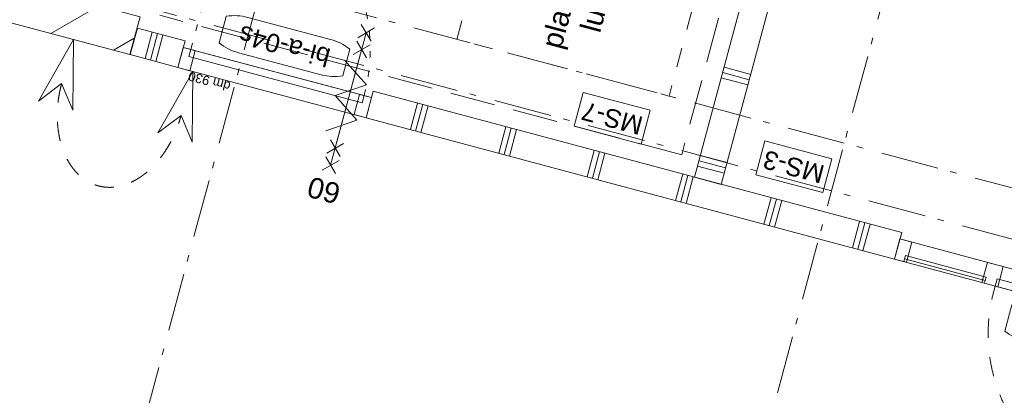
# Model space of a CAD drawing. Header units: millimetres. Extents: x -7616 to 74263, y -35603 to 21987.
# Tile 42 of 48: x 51404 to 56783, y -16082 to -14026. Entities that reach past the tile are written whole.
import ezdxf
from ezdxf.enums import TextEntityAlignment as Align

# ---------------------------------------------------------------- set-up
doc = ezdxf.new("R2010")
doc.units = ezdxf.units.MM
doc.header["$LTSCALE"] = 508
doc.header["$PDMODE"] = 1
doc.header["$PDSIZE"] = -2
for name, pattern in [('Dash Style-1', [0.41664, 0.20828, -0.20836]), ('Dash Style-2', [0.694425, 0.48607, -0.208355]), ('Dash Style-5', [0.20828, 0.069425, -0.138855]), ('Dash Style-6', [1.04164, 0.625, -0.20828, 0.06943, -0.13893])]:
    doc.linetypes.add(name, pattern=pattern)
for name, color, linetype, lineweight in [('(00) tekening-bovenliggend', 8, 'Dash Style-1', 0), ('(00) tekening-lijn draairichting', 7, 'Dash Style-1', 0), ('(00) tekening-merk kozijn', 40, 'Continuous', 0), ('(00) tekening-stippel dun', 8, 'Dash Style-1', 0), ('(00) tekening-stramien-algemeen', 7, 'Dash Style-6', 0), ('(00) tekst-algemeen', 8, 'Continuous', 0), ('(00) tekst-klein', 8, 'Continuous', 0), ('(00) tekst-symbool', 8, 'Continuous', 0), ('(04) bouwaanvraag-brandweer-bestaand-WBDBO 60min', 1, 'Dash Style-2', 0), ('(22) binnenwanden-X kalkzandsteen', 1, 'Continuous', 0), ('(22) binnenwanden-X metal stud _', 92, 'Continuous', 0), ('(22) binnenwanden-X metal stud l', 92, 'Continuous', 0), ('None', 7, 'Continuous', 0)]:
    doc.layers.add(name, color=color, linetype=linetype, lineweight=lineweight)
doc.styles.add('Arial', font='Arial.ttf')
doc.styles.add('Helvetica', font='Helvetica')
pattern_1 = [(90, (0, 0), (500, 0), []), (90, (30, 0), (500, 0), []), (90, (60, 0), (500, 0), [])]

# ---------------------------------------------------------------- blocks, each defined once
blk = doc.blocks.new('blok b-v3-gevel_constructie')
at = {"layer": '(22) binnenwanden-X kalkzandsteen', "linetype": 'Continuous', "lineweight": 0, "transparency": 33554687}
h = blk.add_hatch(dxfattribs=at)
h.set_pattern_fill('(__)F kzs 1_100', color=253, style=0, pattern_type=2)
h.set_pattern_definition([(45, (0, 0), (-176.7767, 176.7767), [])])
h.paths.add_polyline_path([(6704, 10797.48), (6704, 11011.48), (5251, 11011.48), (5251, 10797.48)])
at = {"layer": '(22) binnenwanden-X kalkzandsteen', "color": 3, "lineweight": 0, "transparency": 33554687, "flags": 128}
blk.add_lwpolyline([(6704, 10797.48), (6704, 11011.48), (5251, 11011.48), (5251, 10797.48)], close=True, dxfattribs=at)
blk = doc.blocks.new('00-merk kozijn')
at = {"layer": '(00) tekening-merk kozijn', "color": 2, "lineweight": 0, "transparency": 33554687, "flags": 128}
blk.add_lwpolyline([(233.3, 50, 0.105357), (349.4, 74.7), (350, 75), (350, 225), (349.4, 225.3, 0.105357), (233.3, 250), (-233.3, 250, 0.105357), (-349.4, 225.3), (-350, 225), (-350, 75), (-349.4, 74.7, 0.105357), (-233.3, 50)], format="xyb", close=True, dxfattribs=at)
at = {"layer": 'None', "color": 7, "linetype": 'Continuous', "lineweight": 0, "transparency": 33554687}
blk.add_point((0, 0), dxfattribs=at)
at = {"layer": '(00) tekening-merk kozijn', "color": 2, "transparency": 33554687, "style": 'Arial'}
blk.add_attdef('MERK', text='', height=100.7, dxfattribs=at).set_placement((0, 149.9), align=Align.MIDDLE_CENTER)
blk = doc.blocks.new('bi-c-01s plt')
at = {"layer": '(00) tekening-lijn draairichting', "color": 17, "lineweight": 0, "transparency": 33554687, "flags": 128}
blk.add_lwpolyline([(-52, -114), (-52, -1044), (-82, -1044, -0.414214), (-982, -144), (-982, -114)], format="xyb", close=True, dxfattribs=at)
at = {"layer": 'None', "color": 17, "lineweight": 0, "transparency": 33554687}
for p, q in [((-1499, -99), (-1499, -114)), ((-1042, -99), (-1042, -114))]:
    blk.add_line(p, q, dxfattribs=at)
at = {"layer": 'None', "color": 17, "lineweight": 0, "transparency": 33554687, "flags": 128}
for points in [[(-1551, 0), (0, 0), (0, -114), (-1551, -114)], [(-1551, 0), (-1484, 0), (-1484, -114), (-1551, -114)], [(-1057, 0), (-967, 0), (-967, -114), (-1057, -114)], [(-67, 0), (0, 0), (0, -114), (-67, -114)], [(-1499, -79), (-1042, -79), (-1042, -99), (-1499, -99)], [(-982, -74), (-52, -74), (-52, -114), (-982, -114)]]:
    blk.add_lwpolyline(points, close=True, dxfattribs=at)
at = {"layer": '(00) tekening-merk kozijn', "color": 1, "transparency": 33554687}
ref = blk.add_blockref('00-merk kozijn', (-517, -114), dxfattribs=dict(at, xscale=-1, rotation=180))
ref.add_attrib('MERK', 'bi-c-01s', dxfattribs={"color": 2, "transparency": 33554687, "height": 100.69, "style": 'Arial'}).set_placement((-517, -263.9), align=Align.MIDDLE_CENTER)
at = {"layer": '(00) tekst-klein', "color": 17, "insert": (-302.3, 2.1), "char_height": 50.34, "attachment_point": 7, "line_spacing_factor": 0.962448, "style": 'Arial'}
blk.add_mtext('dm 900', dxfattribs=at)
blk = doc.blocks.new('Group-67-1')
at = {"layer": 'None', "color": 17, "linetype": 'Dash Style-1', "lineweight": 0, "transparency": 33554687, "flags": 128}
blk.add_lwpolyline([(55888, 11340), (55888, 12040), (57088, 12040), (57088, 11340)], close=True, dxfattribs=at)
at = {"layer": '(00) tekst-klein', "color": 2, "transparency": 33554687, "insert": (56488, 11690), "char_height": 113.27, "attachment_point": 5, "rotation": 90, "line_spacing_factor": 0.962448, "style": 'Arial'}
blk.add_mtext('plafond\\Pluik', dxfattribs=at)
blk = doc.blocks.new('Group-68-1')
at = {"layer": 'None', "color": 17, "lineweight": 0, "transparency": 33554687}
for p, q in [((1792.5, -96), (977.5, -96)), ((2057.5, -96), (2872.5, -96))]:
    blk.add_line(p, q, dxfattribs=at)
at = {"layer": 'None', "color": 17, "lineweight": 0, "transparency": 33554687, "flags": 128}
for points in [[(845, -67), (1925, -67), (1925, -125), (845, -125)], [(977.5, -67), (1792.5, -67), (1792.5, -125), (977.5, -125)], [(1925, -67), (3005, -67), (3005, -125), (1925, -125)], [(2057.5, -67), (2872.5, -67), (2872.5, -125), (2057.5, -125)]]:
    blk.add_lwpolyline(points, close=True, dxfattribs=at)
blk = doc.blocks.new('bi-d-04 plt')
at = {"layer": '(00) tekening-lijn draairichting', "color": 17, "lineweight": 0, "transparency": 33554687}
for p, q in [((845, -125), (81.3, -888.7)), ((3005, -125), (3768.7, -888.7))]:
    blk.add_line(p, q, dxfattribs=at)
for centre, start, end in [((845, -125), 225, 0), ((3005, -125), 180, 315)]:
    blk.add_arc(centre, 1080, start, end, dxfattribs=at)
at = {"layer": 'None', "color": 17, "lineweight": 0, "transparency": 33554687}
for p, q in [((42, -100), (42, -125)), ((805, -100), (805, -125)), ((3045, -100), (3045, -125)), ((3808, -100), (3808, -125))]:
    blk.add_line(p, q, dxfattribs=at)
at = {"layer": 'None', "color": 17, "lineweight": 0, "transparency": 33554687, "flags": 128}
for points in [[(0, 0), (3850, 0), (3850, -125), (0, -125)], [(0, 0), (90, 0), (90, -125), (0, -125)], [(780, 0), (870, 0), (870, -125), (780, -125)], [(2980, 0), (3070, 0), (3070, -125), (2980, -125)], [(3760, 0), (3850, 0), (3850, -125), (3760, -125)], [(42, -88), (805, -88), (805, -100), (42, -100)], [(3045, -88), (3808, -88), (3808, -100), (3045, -100)]]:
    blk.add_lwpolyline(points, close=True, dxfattribs=at)
at = {"layer": '(00) tekening-merk kozijn', "color": 1, "transparency": 33554687}
ref = blk.add_blockref('00-merk kozijn', (1925, -125), dxfattribs=dict(at, rotation=180))
ref.add_attrib('MERK', 'bi-d-04', dxfattribs={"color": 2, "transparency": 33554687, "height": 100.69, "style": 'Arial'}).set_placement((1925, -274.9), align=Align.MIDDLE_CENTER)
at = {"layer": 'None', "color": 17, "transparency": 33554687}
blk.add_blockref('Group-68-1', (0, 0), dxfattribs=at)
at = {"layer": '(00) tekst-algemeen', "color": 17, "transparency": 33554687, "char_height": 201.74, "attachment_point": 1, "line_spacing_factor": 0.834288, "style": 'Helvetica'}
for insert, rotation in [((127.7, -864.3), 45), ((3456.3, -598.3), 315)]:
    blk.add_mtext('km', dxfattribs=dict(at, insert=insert, rotation=rotation))
at = {"layer": '(00) tekst-klein', "color": 17, "insert": (870, 13.1), "char_height": 50.34, "attachment_point": 7, "line_spacing_factor": 0.962448, "style": 'Arial'}
blk.add_mtext('dm 2110', dxfattribs=at)
blk = doc.blocks.new('bi-a-04s plt')
at = {"layer": '(00) tekening-bovenliggend', "color": 17, "linetype": 'Dash Style-5', "lineweight": 0}
blk.add_line((-41.9, -114), (-40.9, -1094), dxfattribs=at)
at = {"layer": '(00) tekening-bovenliggend', "color": 17, "linetype": 'Dash Style-5', "lineweight": 0, "transparency": 33554687}
blk.add_arc((-41.9, -114), 980, 180.056, 270.056, dxfattribs=at)
at = {"layer": 'None', "color": 17, "lineweight": 0, "transparency": 33554687, "flags": 128}
for points in [[(0.1, -114), (-1063.9, -115), (-1064, -1), (0, 0)], [(-996.9, -115), (-1063.9, -115), (-1064, -1), (-997, -1)], [(0.1, -114), (-66.9, -114.1), (-67, -0.1), (0, 0)], [(-41.9, -114), (-1021.9, -115), (-1021.9, -75), (-41.9, -74)]]:
    blk.add_lwpolyline(points, close=True, dxfattribs=at)
at = {"layer": '(00) tekening-merk kozijn', "color": 1, "transparency": 33554687}
ref = blk.add_blockref('00-merk kozijn', (-531.9, -114.5), dxfattribs=dict(at, xscale=-1, rotation=180.0560077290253))
ref.add_attrib('MERK', 'bi-a-04s', dxfattribs={"color": 2, "transparency": 33554687, "height": 100.69, "rotation": 0.056, "style": 'Arial'}).set_placement((-531.7, -264.4), align=Align.MIDDLE_CENTER)
at = {"layer": '(00) tekst-klein', "color": 17, "insert": (-302.3, 1.8), "char_height": 50.34, "attachment_point": 7, "rotation": 0.056, "line_spacing_factor": 0.962448, "style": 'Arial'}
blk.add_mtext('dm 930', dxfattribs=at)
blk = doc.blocks.new('Group-61-1')
at = {"layer": '(04) bouwaanvraag-brandweer-bestaand-WBDBO 60min', "color": 1, "lineweight": 0, "transparency": 33554687}
for p, q in [((-37.5, -412.5), (37.5, -337.5)), ((-37.5, -337.5), (37.5, -412.5))]:
    blk.add_line(p, q, dxfattribs=at)
blk = doc.blocks.new('Group-62-1')
at = {"layer": '(04) bouwaanvraag-brandweer-bestaand-WBDBO 60min', "color": 1, "lineweight": 0, "transparency": 33554687}
for p, q in [((-37.5, 412.5), (37.5, 337.5)), ((-37.5, 337.5), (37.5, 412.5))]:
    blk.add_line(p, q, dxfattribs=at)
blk = doc.blocks.new('Group-63-1')
at = {"layer": '(04) bouwaanvraag-brandweer-bestaand-WBDBO 60min', "color": 1, "lineweight": 0, "transparency": 33554687}
for p, q in [((-37.5, 241.1), (37.5, 316.1)), ((-37.5, 316.1), (37.5, 241.1))]:
    blk.add_line(p, q, dxfattribs=at)
blk = doc.blocks.new('Group-64-1')
at = {"layer": '(04) bouwaanvraag-brandweer-bestaand-WBDBO 60min', "color": 1, "lineweight": 0, "transparency": 33554687}
for p, q in [((-37.5, -242.9), (37.5, -317.9)), ((-37.5, -317.9), (37.5, -242.9))]:
    blk.add_line(p, q, dxfattribs=at)
blk = doc.blocks.new('Group-65-1')
at = {"layer": '(04) bouwaanvraag-brandweer-bestaand-WBDBO 60min', "color": 1, "linetype": 'Continuous', "lineweight": 0, "transparency": 33554687}
for p, q in [((75, 200), (-75, 100)), ((75, 0), (-75, 100)), ((75, 0), (-75, -100)), ((-75, -100), (75, -200))]:
    blk.add_line(p, q, dxfattribs=at)
blk = doc.blocks.new('brand-zs deur-2')
at = {"layer": '(04) bouwaanvraag-brandweer-bestaand-WBDBO 60min', "color": 1, "linetype": 'Continuous', "lineweight": 0, "transparency": 33554687}
blk.add_line((0, -250), (0, 250), dxfattribs=at)
at = {"layer": '(04) bouwaanvraag-brandweer-bestaand-WBDBO 60min', "color": 7, "linetype": 'Continuous', "lineweight": 0, "transparency": 33554687}
blk.add_point((0, 0), dxfattribs=at)
at = {"layer": '(04) bouwaanvraag-brandweer-bestaand-WBDBO 60min', "color": 1, "transparency": 33554687}
blk.add_blockref('Group-65-1', (0, 0), dxfattribs=at)
blk = doc.blocks.new('brand-rw 60 + zelfs')
at = {"layer": '(04) bouwaanvraag-brandweer-bestaand-WBDBO 60min', "color": 1, "linetype": 'Continuous', "lineweight": 0, "transparency": 33554687}
blk.add_line((0, -375), (0, 375), dxfattribs=at)
at = {"layer": '(04) bouwaanvraag-brandweer-bestaand-WBDBO 60min', "color": 7, "linetype": 'Continuous', "lineweight": 0, "transparency": 33554687}
blk.add_point((0, 0), dxfattribs=at)
at = {"layer": '(04) bouwaanvraag-brandweer-bestaand-WBDBO 60min', "color": 1, "transparency": 33554687}
for name in ['Group-62-1', 'Group-63-1', 'Group-64-1', 'Group-61-1']:
    blk.add_blockref(name, (0, 0), dxfattribs=at)
at = {"layer": 'None', "color": 17, "transparency": 33554687}
blk.add_blockref('brand-zs deur-2', (0, 0), dxfattribs=at)
at = {"layer": '(04) bouwaanvraag-brandweer-bestaand-WBDBO 60min', "color": 1, "transparency": 33554687, "insert": (0, 459.4875), "char_height": 113.27474, "attachment_point": 8, "line_spacing_factor": 0.962448, "style": 'Arial'}
blk.add_mtext('60', dxfattribs=at)
blk = doc.blocks.new('pijl 1-100')
at = {"layer": '(00) tekening-stippel dun', "color": 1, "linetype": 'Continuous', "lineweight": 0, "transparency": 33554687, "flags": 128}
blk.add_lwpolyline([(-97.2, 375), (0, 0), (97.2, 375), (0, 250), (-97.2, 375)], dxfattribs=at)
blk = doc.blocks.new('Group-69-1')
at = {"layer": '(00) tekening-stippel dun', "color": 2, "lineweight": 0, "transparency": 33554687}
for points in [[(53865, 10547.5), (53865, 10416.5), (53955.4, 10189.7), (54112.1, 10058.7), (54292.9, 10058.7), (54371.2, 10124.2)], [(54371.2, 10124.2), (54449.6, 10189.7), (54540, 10416.5), (54540, 10547.5)]]:
    blk.add_open_spline(points, degree=2, dxfattribs=at)
at = {"layer": 'None', "color": 17, "transparency": 33554687, "rotation": 180}
for p in [(53865, 10797.5), (54540, 10797.5)]:
    blk.add_blockref('pijl 1-100', p, dxfattribs=at)
blk = doc.blocks.new('MS 7 - 150mm _ 60min _ 25db')
at = {"layer": '(00) tekst-symbool', "color": 17, "lineweight": 0, "transparency": 33554687, "flags": 128}
blk.add_lwpolyline([(-189.7, 95.6), (189.7, 95.6), (189.7, -95.6), (-189.7, -95.6)], close=True, dxfattribs=at)
at = {"layer": '(00) tekst-symbool', "color": 17, "transparency": 33554687, "insert": (0, 0), "char_height": 100.87, "attachment_point": 5, "line_spacing_factor": 0.834288, "style": 'Helvetica'}
blk.add_mtext('MS-7', dxfattribs=at)
blk = doc.blocks.new('MS 3 - 150mm _ 25db')
at = {"layer": '(00) tekst-symbool', "color": 17, "lineweight": 0, "transparency": 33554687, "flags": 128}
blk.add_lwpolyline([(-189.7, 95.6), (189.7, 95.6), (189.7, -95.6), (-189.7, -95.6)], close=True, dxfattribs=at)
at = {"layer": '(00) tekst-symbool', "color": 17, "transparency": 33554687, "insert": (0, 0), "char_height": 100.87, "attachment_point": 5, "line_spacing_factor": 0.834288, "style": 'Helvetica'}
blk.add_mtext('MS-3', dxfattribs=at)
blk = doc.blocks.new('Group-71-1')
at = {"layer": 'None', "color": 17, "transparency": 33554687, "rotation": 180}
for name, p in [('MS 7 - 150mm _ 60min _ 25db', (56819.2, 11143)), ('MS 3 - 150mm _ 25db', (57846, 11143))]:
    blk.add_blockref(name, p, dxfattribs=at)
blk = doc.blocks.new('blok B 03')
at = {"layer": '(22) binnenwanden-X metal stud _', "linetype": 'Continuous', "lineweight": 0, "transparency": 33554687}
h = blk.add_hatch(dxfattribs=at)
h.set_pattern_fill('(__) metal stud-_ 1_100-1', color=253, style=0, pattern_type=2)
h.set_pattern_definition([(0, (0, 0), (3e-14, -500), []), (0, (2e-15, -30), (3e-14, -500), []), (0, (4e-15, -60), (3e-14, -500), [])])
h.paths.add_polyline_path([(57488, 16921.78), (57338, 16921.78), (57338, 10947.46), (57488, 10947.46)])
at = {"layer": '(22) binnenwanden-X metal stud l', "linetype": 'Continuous', "lineweight": 0, "transparency": 33554687}
h = blk.add_hatch(dxfattribs=at)
h.set_pattern_fill('(__) metal stud-_ 1_100', color=8, style=0, pattern_type=2)
h.set_pattern_definition(pattern_1)
h.paths.add_polyline_path([(54186, 10797.46), (54186, 10947.46), (54455.89, 10947.46), (54455.89, 10797.46)])
h = blk.add_hatch(dxfattribs=at)
h.set_pattern_fill('(__) metal stud-_ 1_100', color=8, style=0, pattern_type=2)
h.set_pattern_definition(pattern_1)
h.paths.add_polyline_path([(58509, 10797.46), (58509, 10947.46), (55520, 10947.46), (55520, 10797.46)])
at = {"layer": '(04) bouwaanvraag-brandweer-bestaand-WBDBO 60min', "color": 6, "lineweight": 0, "transparency": 33554687}
for p, q in [((57238, 17465.78), (57238, 11047.46)), ((57238, 11047.46), (54286, 11047.46))]:
    blk.add_line(p, q, dxfattribs=at)
at = {"layer": '(22) binnenwanden-X metal stud _', "color": 7, "lineweight": 0, "transparency": 33554687, "flags": 128}
blk.add_lwpolyline([(57488, 16921.78), (57338, 16921.78), (57338, 10947.46), (57488, 10947.46)], close=True, dxfattribs=at)
at = {"layer": '(22) binnenwanden-X metal stud l', "color": 7, "lineweight": 0, "transparency": 33554687, "flags": 128}
for points in [[(54186, 10797.46), (54186, 10947.46), (54455.89, 10947.46), (54455.89, 10797.46)], [(58509, 10797.46), (58509, 10947.46), (55520, 10947.46), (55520, 10797.46)]]:
    blk.add_lwpolyline(points, close=True, dxfattribs=at)
at = {"layer": 'None', "color": 17, "transparency": 33554687}
for name, p in [('blok b-v3-gevel_constructie', (47480.01, -0.02)), ('Group-71-1', (0, 0)), ('Group-67-1', (0, 0)), ('bi-c-01s plt', (60060, 10911.46)), ('Group-69-1', (0, 0))]:
    blk.add_blockref(name, p, dxfattribs=at)
at = {"layer": 'None', "color": 17, "transparency": 33554687, "rotation": 180}
for name, p in [('bi-a-04s plt', (54456, 10796.42)), ('brand-rw 60 + zelfs', (55400.07, 10871.39))]:
    blk.add_blockref(name, p, dxfattribs=at)
at = {"layer": 'None', "color": 17, "transparency": 33554687, "xscale": -1}
blk.add_blockref('bi-d-04 plt', (54705.01, 8515.06), dxfattribs=at)
blk = doc.blocks.new('Group-85-1')
at = {"layer": '(00) tekening-stramien-algemeen', "color": 2, "lineweight": 0, "transparency": 33554687}
for p, q in [((71038, 270), (-1884.5, 270)), ((71038, 0), (-1884.5, 0))]:
    blk.add_line(p, q, dxfattribs=at)
blk = doc.blocks.new('Stramien blok B')
at = {"layer": '(00) tekening-stramien-algemeen', "color": 2, "lineweight": 0, "transparency": 33554687}
for p, q in [((54510, 1818.9), (54510, -14997.6)), ((57810, 1818.9), (57810, -14997.6))]:
    blk.add_line(p, q, dxfattribs=at)
at = {"layer": 'None', "color": 17, "transparency": 33554687}
blk.add_blockref('Group-85-1', (0, 0), dxfattribs=at)

msp = doc.modelspace()

# ---------------------------------------------------------------- block references
at = {"layer": 'None', "color": 17, "transparency": 33554687}
for name, p, rotation in [('Stramien blok B', (0, 0), 344.9999645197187), ('blok B 03', (-3125.9, -10622.9), 344.9999999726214)]:
    msp.add_blockref(name, p, dxfattribs=dict(at, rotation=rotation))

doc.saveas('drawing.dxf')
